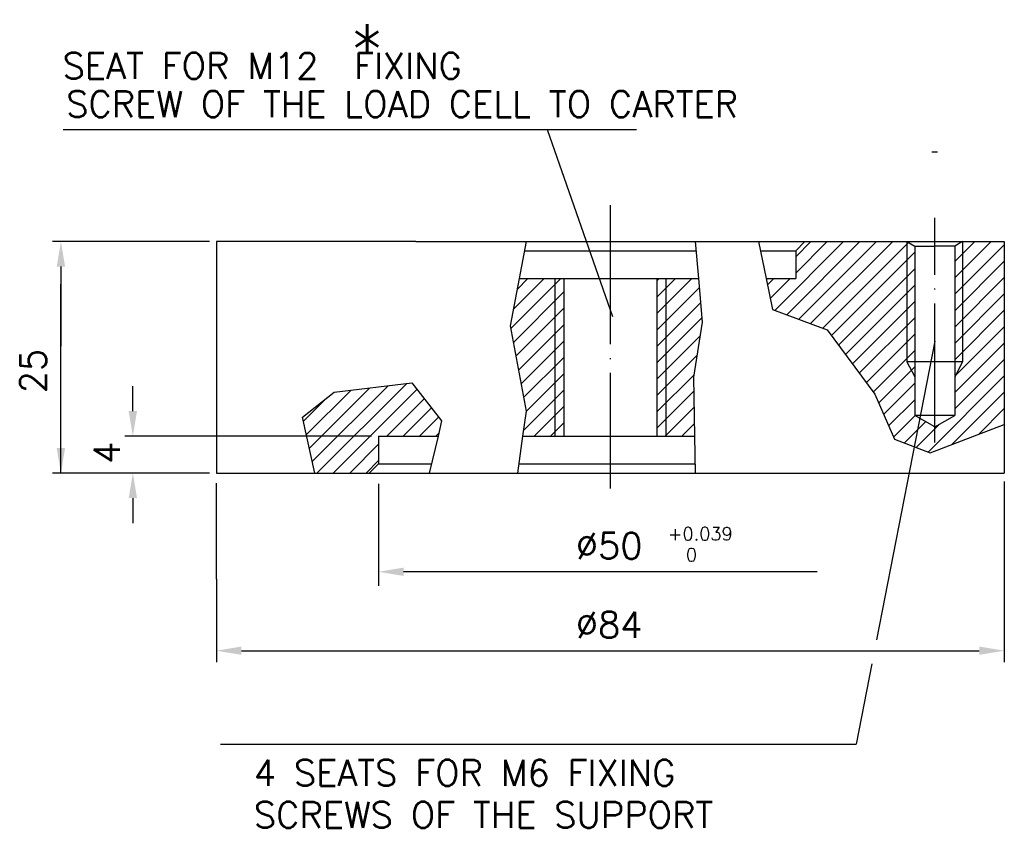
# Model space of a CAD drawing. Extents: x 49 to 155, y 186 to 273.
import ezdxf

# ---------------------------------------------------------------- set-up
doc = ezdxf.new("R2010")
doc.units = 0
doc.header["$LTSCALE"] = 15
doc.header["$MEASUREMENT"] = 0
doc.linetypes.add('TP', pattern=[1.2, 1, -0.1, 0, -0.1])
doc.layers.get('0').update_dxf_attribs({"linetype": 'CONTINUOUS'})
for name, color, linetype in [('1', 7, 'CONTINUOUS'), ('2', 7, 'TP'), ('QUOTE', 7, 'CONTINUOUS')]:
    doc.layers.add(name, color=color, linetype=linetype)
doc.styles.add('DEM2', font='romans', dxfattribs={"height": 2.8})

# ---------------------------------------------------------------- blocks, each defined once
blk = doc.blocks.new('*X0')
at = {"color": 0}
for p, q in [((101.73, 239.62), (107.12, 245.01)), ((102, 241.66), (105.35, 245.01)), ((102.41, 243.83), (103.58, 245.01)), ((117.49, 244.76), (117.73, 245.01)), ((117.49, 243), (119.49, 245.01)), ((117.49, 241.23), (121.26, 245.01)), ((102.01, 238.12), (107.46, 243.58)), ((117.49, 239.46), (122.05, 244.03)), ((117.49, 237.69), (122.19, 242.4)), ((102.28, 236.63), (107.46, 241.81)), ((117.49, 235.93), (122.34, 240.78)), ((102.56, 235.14), (107.46, 240.04)), ((102.84, 233.65), (107.46, 238.27)), ((117.49, 234.16), (122.13, 238.81)), ((103.11, 232.16), (107.46, 236.5)), ((117.49, 232.39), (121.8, 236.7)), ((80.82, 224.01), (90.51, 233.69)), ((103.38, 230.66), (107.46, 234.74)), ((117.49, 230.62), (121.46, 234.6)), ((79.68, 228.17), (84.46, 232.95)), ((80, 226.72), (86.48, 233.2)), ((80.32, 225.27), (88.49, 233.45)), ((82.58, 224.01), (91.61, 233.03)), ((103.09, 228.6), (107.46, 232.97)), ((117.49, 228.85), (121.45, 232.82)), ((79.36, 229.62), (81.74, 232)), ((88.35, 228.01), (92.39, 232.05)), ((90.12, 228.01), (93.17, 231.06)), ((104.26, 228.01), (107.46, 231.2)), ((118.4, 228.01), (121.49, 231.09)), ((91.89, 228.01), (93.95, 230.07)), ((106.03, 228.01), (107.46, 229.43)), ((120.17, 228.01), (121.52, 229.35)), ((93.66, 228.01), (93.95, 228.3)), ((84.35, 224.01), (87.47, 227.13)), ((86.12, 224.01), (87.47, 225.36))]:
    blk.add_line(p, q, dxfattribs=at)
blk = doc.blocks.new('*X1')
at = {"color": 0}
for p, q in [((130.21, 241.58), (137.64, 249.01)), ((131.5, 241.1), (139.4, 249.01)), ((132.47, 245.61), (135.87, 249.01)), ((132.47, 247.38), (134.1, 249.01)), ((132.79, 240.63), (141.17, 249.01)), ((134.08, 240.15), (142.94, 249.01)), ((135.38, 239.67), (144.62, 248.92)), ((149.62, 245.08), (153.55, 249.01)), ((149.62, 246.85), (151.78, 249.01)), ((149.62, 243.32), (154.97, 248.66)), ((136.33, 238.86), (145.32, 247.85)), ((149.62, 241.55), (154.97, 246.9)), ((137.08, 237.84), (145.32, 246.08)), ((129.42, 244.33), (130.1, 245.01)), ((129.73, 242.86), (131.87, 245.01)), ((137.83, 236.82), (145.32, 244.31)), ((149.62, 239.78), (154.97, 245.13)), ((149.62, 238.01), (154.97, 243.36)), ((138.58, 235.8), (145.32, 242.55)), ((149.62, 236.24), (154.97, 241.59)), ((139.33, 234.79), (145.32, 240.78)), ((140.08, 233.77), (145.32, 239.01)), ((149.62, 234.48), (154.97, 239.82)), ((149.62, 232.71), (154.97, 238.06)), ((140.83, 232.75), (145.32, 237.24)), ((149.62, 230.94), (154.97, 236.29)), ((141.41, 231.57), (145.32, 235.48)), ((141.95, 230.34), (145.32, 233.71)), ((146.74, 226.29), (154.97, 234.52)), ((149.32, 227.1), (154.97, 232.75)), ((142.49, 229.11), (145.32, 231.94)), ((152.17, 228.19), (154.97, 230.99)), ((143.02, 227.88), (145.37, 230.22)), ((144.19, 227.27), (146.49, 229.57)), ((145.46, 226.78), (147.98, 229.3))]:
    blk.add_line(p, q, dxfattribs=at)

msp = doc.modelspace()

# ---------------------------------------------------------------- linework, layer by layer
for p, q in [((53.43, 261.1), (115.3, 261.1)), ((144.47, 249.01), (144.47, 236.01)), ((150.47, 249.01), (150.47, 236.01)), ((103.2, 248.01), (121.7, 248.01)), ((128.66, 248.01), (132.47, 248.01)), ((106.47, 245.01), (106.47, 228.01)), ((118.47, 245.01), (118.47, 228.01)), ((144.47, 236.01), (145.32, 234.41)), ((150.47, 236.01), (149.62, 234.41)), ((87.47, 225.01), (93.17, 225.01)), ((102.58, 225.01), (121.6, 225.01)), ((70.41, 194.76), (138.98, 194.76))]:
    msp.add_line(p, q)
at = {"layer": '1'}
for p, q in [((69.97, 249.01), (69.97, 224.01)), ((91.47, 249.01), (69.97, 249.01)), ((91.47, 249.01), (133.47, 249.01)), ((133.47, 249.01), (132.47, 248.01)), ((133.47, 249.01), (144.47, 249.01)), ((144.47, 249.01), (150.47, 249.01)), ((144.47, 249.01), (145.32, 248.52)), ((150.47, 249.01), (149.62, 248.52)), ((150.47, 249.01), (154.97, 249.01)), ((154.97, 249.01), (154.97, 229.25)), ((132.47, 248.01), (132.47, 245.01)), ((145.32, 248.52), (145.32, 230.25)), ((145.32, 248.52), (147.47, 248.52)), ((149.62, 248.52), (147.47, 248.52)), ((149.62, 248.52), (149.62, 230.25)), ((102.63, 245.01), (107.46, 245.01)), ((107.46, 245.01), (107.46, 228.01)), ((107.46, 245.01), (112.47, 245.01)), ((112.47, 245.01), (117.49, 245.01)), ((117.49, 245.01), (117.49, 228.01)), ((117.49, 245.01), (121.97, 245.01)), ((129.28, 245.01), (132.47, 245.01)), ((150.47, 236.01), (144.47, 236.01)), ((149.62, 230.25), (145.32, 230.25)), ((147.47, 229.01), (145.32, 230.25)), ((147.47, 229.01), (149.62, 230.25)), ((154.97, 229.25), (154.97, 224.01)), ((87.47, 228.01), (87.47, 225.01)), ((87.47, 228.01), (93.88, 228.01)), ((103, 228.01), (107.46, 228.01)), ((107.46, 228.01), (112.47, 228.01)), ((112.47, 228.01), (117.49, 228.01)), ((117.49, 228.01), (121.54, 228.01)), ((87.47, 225.01), (86.47, 224.01)), ((69.97, 224.01), (80.6, 224.01)), ((80.6, 224.01), (86.47, 224.01)), ((86.47, 224.01), (138.47, 224.01)), ((138.47, 224.01), (154.97, 224.01))]:
    msp.add_line(p, q, dxfattribs=at)
at = {"layer": '2'}
for p, q in [((112.47, 252.93), (112.47, 222.35)), ((147.47, 227.33), (147.47, 251.59))]:
    msp.add_line(p, q, dxfattribs=at)
at = {"layer": 'QUOTE'}
for p, q in [((105.66, 261.1), (112.69, 240.93)), ((147.17, 258.7), (147.77, 258.7)), ((69.22, 249.01), (52.3, 249.01)), ((69.22, 249.01), (58.78, 249.01)), ((59.23, 249.01), (58.8, 249.01)), ((103.38, 249.01), (102.63, 245.01)), ((121.62, 249.01), (121.97, 245.01)), ((128.45, 249.01), (129.28, 245.01)), ((53.2, 246.31), (53.2, 237.71)), ((53.2, 224.01), (53.2, 244.41)), ((102.63, 245.01), (101.68, 239.91)), ((121.97, 245.01), (122.38, 240.32)), ((129.28, 245.01), (129.98, 241.66)), ((129.98, 241.66), (135.86, 239.5)), ((122.38, 240.32), (121.43, 234.37)), ((101.68, 239.91), (103.38, 230.69)), ((135.86, 239.5), (140.99, 232.53)), ((147.47, 238.27), (141.18, 206.01)), ((82.68, 232.74), (91.04, 233.76)), ((91.04, 233.76), (94.27, 229.66)), ((121.43, 234.37), (121.54, 228.01)), ((60.96, 230.71), (60.96, 233.41)), ((79.27, 230.07), (82.68, 232.74)), ((140.99, 232.53), (143.11, 227.68)), ((103.38, 230.69), (103, 228.01)), ((80.6, 224.01), (79.27, 230.07)), ((94.27, 229.66), (93.88, 228.01)), ((146.97, 226.2), (154.97, 229.25)), ((86.72, 228.01), (60.09, 228.01)), ((93.88, 228.01), (92.94, 224.01)), ((103, 228.01), (102.44, 224.01)), ((121.54, 228.01), (121.62, 224.01)), ((143.11, 227.68), (146.97, 226.2)), ((69.22, 224.01), (52.3, 224.01)), ((60.39, 224.01), (59.96, 224.01)), ((154.97, 223.09), (154.97, 203.61)), ((69.97, 212.58), (69.97, 222.94)), ((87.47, 222.84), (87.47, 211.85)), ((60.96, 221.31), (60.96, 218.61)), ((69.97, 212.58), (69.97, 203.61)), ((134.77, 213.36), (90.17, 213.36)), ((72.67, 204.84), (152.27, 204.84)), ((140.67, 203.44), (138.98, 194.76))]:
    msp.add_line(p, q, dxfattribs=at)
for points in [[(53.65, 246.31), (52.75, 246.31), (53.2, 249.01)], [(61.41, 230.71), (60.51, 230.71), (60.96, 228.01)], [(53.65, 226.71), (52.75, 226.71), (53.2, 224.01)], [(61.41, 221.31), (60.51, 221.31), (60.96, 224.01)], [(90.17, 212.91), (90.17, 213.81), (87.47, 213.36)], [(72.67, 204.39), (72.67, 205.29), (69.97, 204.84)], [(152.27, 204.39), (152.27, 205.29), (154.97, 204.84)]]:
    msp.add_solid(points, dxfattribs=at)

# ---------------------------------------------------------------- block references
for name in ['*X1', '*X0']:
    msp.add_blockref(name, (0, 0), dxfattribs=at)

# ---------------------------------------------------------------- texts
at = {"style": 'DEM2'}
for s, p in [('SEAT FOR M12  FIXING ', (53.38, 266.59)), ('SCREW OF THE LOAD CELL TO CARTER', (53.76, 262.46)), ('4 SEATS FOR M6 FIXING ', (74.01, 190.25)), ('SCREWS OF THE SUPPORT', (74.01, 185.71))]:
    msp.add_text(s, height=2.8, dxfattribs=at).set_placement(p)
at = {"layer": 'QUOTE', "style": 'DEM2'}
for s, height, p in [('*', 5.6, (84.31, 266.89)), ('+0.039', 1.4, (118.7, 216.76)), ('%%c50', 2.8, (108.74, 214.76)), ('  0', 1.4, (118.7, 214.49)), ('%%c84', 2.8, (108.74, 206.24))]:
    msp.add_text(s, height=height, dxfattribs=at).set_placement(p)
for s, p in [('25', (51.6, 232.63)), ('4', (59.56, 225.01))]:
    msp.add_text(s, height=2.8, rotation=90, dxfattribs=at).set_placement(p)

doc.saveas('drawing.dxf')
